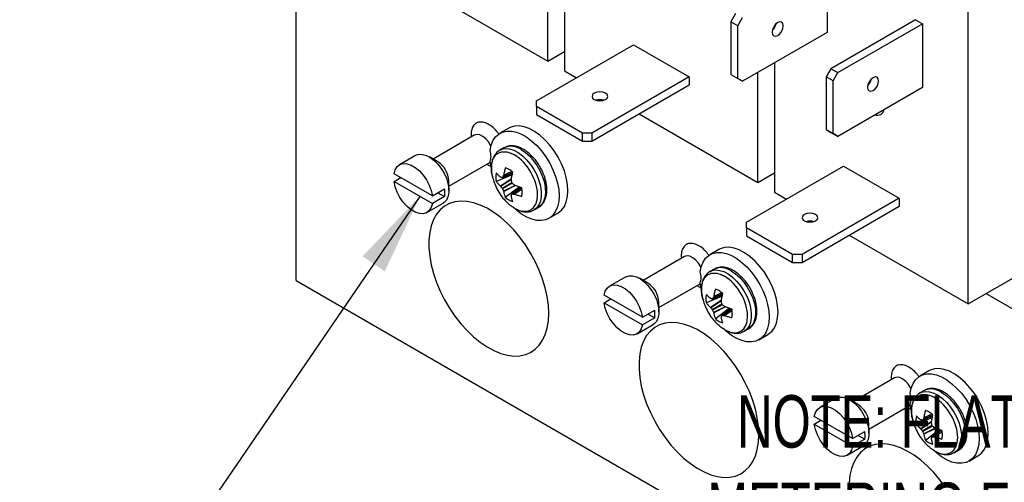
# Model space of a CAD drawing. Header units: inches. Extents: x 0.5 to 22.3, y 0.5 to 16.5.
# Tile 16 of 21: x 17 to 20.1, y 12.2 to 13.7. Entities that reach past the tile are written whole.
import ezdxf

# ---------------------------------------------------------------- set-up
doc = ezdxf.new("R2010")
doc.units = ezdxf.units.IN
doc.header["$LTSCALE"] = 2
doc.header["$MEASUREMENT"] = 0
doc.linetypes.add('SLD-Solid', pattern=[0])
doc.layers.add('TEXT', color=140, linetype='SLD-Solid', lineweight=25)
doc.styles.add('SLDTEXTSTYLE0', font='TXT', dxfattribs={"width": 0.7})
doc.dimstyles.new('SLDDIMSTYLE7', dxfattribs={"dimtxt": 0.18, "dimasz": 0.26, "dimexe": 0, "dimexo": 0.0625, "dimgap": 0, "dimtad": 0, "dimtih": 1, "dimtoh": 1, "dimdec": 0, "dimrnd": 1e-09, "dimzin": 0, "dimdsep": 46, "dimtxsty": 'Standard', "dimsah": 1, "dimcen": 0.09, "dimadec": 0, "dimazin": 0, "dimtfac": 0.26, "dimtdec": 0, "dimtofl": 0, "dimtmove": 0, "dimatfit": 3, "dimfxl": 0, "dimfrac": 2, "dimtolj": 1, "dimtzin": 0, "dimarcsym": 0})

msp = doc.modelspace()

# ---------------------------------------------------------------- linework, layer by layer
for p, q in [((17.8596, 12.8264), (17.8596, 14.0512)), ((18.7129, 13.9041), (18.7129, 13.4926)), ((18.6598, 13.5232), (18.6598, 13.8735)), ((19.548, 13.8172), (19.548, 13.6147)), ((18.2815, 13.7416), (18.6598, 13.5232)), ((19.9963, 12.7517), (19.9963, 13.7046)), ((19.2568, 13.6744), (19.2418, 13.6485)), ((19.2637, 13.6358), (19.2787, 13.6618)), ((19.2637, 13.6358), (19.2418, 13.6485)), ((19.2418, 13.6485), (19.2418, 13.4806)), ((19.2637, 13.468), (19.2637, 13.6358)), ((19.3811, 13.6366), (19.3811, 13.63)), ((19.8294, 13.6548), (19.5601, 13.4993)), ((19.5821, 13.4867), (19.8513, 13.6421)), ((19.8294, 13.6548), (19.8513, 13.6421)), ((19.8513, 13.6421), (19.8513, 13.4396)), ((19.548, 13.6147), (19.2787, 13.4593)), ((18.6232, 13.3968), (18.9321, 13.5751)), ((18.9321, 13.5751), (19.1089, 13.473)), ((18.6598, 13.5232), (18.7129, 13.5538)), ((19.3811, 13.5184), (19.3811, 13.1068)), ((19.5601, 13.4993), (19.5451, 13.4733)), ((19.5601, 13.4993), (19.5821, 13.4867)), ((18.7129, 13.4926), (18.751, 13.4706)), ((19.1089, 13.473), (18.8, 13.2947)), ((19.1089, 13.473), (19.1089, 13.4477)), ((19.2418, 13.4806), (19.2637, 13.468)), ((19.2418, 13.4806), (19.2568, 13.4719)), ((19.2568, 13.4719), (19.2787, 13.4593)), ((19.2787, 13.4593), (19.2637, 13.468)), ((19.3281, 13.1374), (19.3281, 13.4878)), ((19.5671, 13.4607), (19.5451, 13.4733)), ((19.5451, 13.4733), (19.5451, 13.3055)), ((19.5671, 13.4607), (19.5821, 13.4867)), ((18.8, 13.2694), (19.1089, 13.4477)), ((19.5671, 13.2928), (19.5671, 13.4607)), ((19.8513, 13.4396), (19.5821, 13.2842)), ((19.6821, 13.4579), (19.6854, 13.4565)), ((18.6232, 13.3795), (18.6232, 13.3968)), ((18.77, 13.2947), (18.6232, 13.3795)), ((18.6232, 13.3795), (18.6232, 13.3541)), ((18.6232, 13.3541), (18.77, 13.2694)), ((18.9497, 13.3558), (19.3281, 13.1374)), ((18.4257, 13.2878), (18.2947, 13.2121)), ((18.4154, 13.2894), (18.4162, 13.2823)), ((18.5354, 13.3102), (18.5071, 13.2939)), ((18.8, 13.2947), (18.77, 13.2947)), ((18.77, 13.2694), (18.77, 13.2947)), ((18.8, 13.2947), (18.8, 13.2694)), ((19.5451, 13.3055), (19.5671, 13.2928)), ((19.5451, 13.3055), (19.5601, 13.2968)), ((19.5601, 13.2968), (19.5821, 13.2842)), ((19.5821, 13.2842), (19.5671, 13.2928)), ((18.77, 13.2694), (18.8, 13.2694)), ((18.2391, 13.2233), (18.1878, 13.1937)), ((18.3093, 13.2037), (18.2828, 13.219)), ((18.5202, 13.2477), (18.5069, 13.2401)), ((18.3447, 13.1255), (18.4757, 13.2012)), ((18.4658, 13.1955), (18.4803, 13.1876)), ((18.479, 13.1852), (18.4758, 13.2048)), ((19.2914, 13.011), (19.6003, 13.1893)), ((19.6003, 13.1893), (19.7771, 13.0873)), ((18.2925, 13.095), (18.1706, 13.1654)), ((18.5464, 13.1619), (18.4957, 13.1404)), ((18.5151, 13.1536), (18.5473, 13.1675)), ((18.5474, 13.1679), (18.5158, 13.1543)), ((18.5459, 13.1723), (18.5188, 13.1597)), ((18.5452, 13.1729), (18.5192, 13.1607)), ((19.3281, 13.1374), (19.3811, 13.1681)), ((19.9963, 12.7517), (20.7345, 13.1779)), ((18.1706, 13.1409), (18.1918, 13.1531)), ((18.1706, 13.1409), (18.2925, 13.0705)), ((18.3447, 13.1118), (18.3447, 13.1424)), ((18.5087, 13.1267), (18.544, 13.1499)), ((18.5095, 13.1258), (18.5437, 13.1483)), ((18.5145, 13.1195), (18.5452, 13.1373)), ((18.5465, 13.135), (18.5158, 13.1172)), ((18.5553, 13.1282), (18.5188, 13.1098)), ((18.5569, 13.1276), (18.5192, 13.1087)), ((18.5245, 13.0905), (18.5684, 13.1237)), ((18.2925, 13.095), (18.3314, 13.1175)), ((18.3314, 13.093), (18.2925, 13.0705)), ((18.3102, 13.1052), (18.3314, 13.093)), ((18.5737, 13.1217), (18.5456, 13.1008)), ((18.5465, 13.101), (18.5742, 13.1215)), ((18.5527, 13.1009), (18.5772, 13.118)), ((18.5538, 13.1007), (18.5773, 13.1172)), ((19.3811, 13.1068), (19.4192, 13.0848)), ((18.2753, 13.0422), (18.3266, 13.0718)), ((19.7771, 13.0873), (19.4682, 12.909)), ((19.4682, 12.8837), (19.7771, 13.062)), ((19.7771, 13.0873), (19.7771, 13.062)), ((18.6164, 13.0504), (18.6297, 13.0581)), ((18.6631, 13.0237), (18.6914, 13.04)), ((19.2914, 12.9937), (19.2914, 13.011)), ((19.4382, 12.909), (19.2914, 12.9937)), ((19.2914, 12.9937), (19.2914, 12.9684)), ((19.2914, 12.9684), (19.4382, 12.8837)), ((19.6179, 12.9701), (19.9963, 12.7517)), ((19.2036, 12.9244), (19.1753, 12.9081)), ((19.4682, 12.909), (19.4382, 12.909)), ((19.4382, 12.8837), (19.4382, 12.909)), ((19.4682, 12.909), (19.4682, 12.8837)), ((19.094, 12.902), (18.9629, 12.8264)), ((19.0836, 12.9036), (19.0844, 12.8965)), ((19.4382, 12.8837), (19.4682, 12.8837)), ((19.1884, 12.862), (19.1751, 12.8543)), ((17.8596, 12.8264), (20.4229, 11.3466)), ((18.9073, 12.8376), (18.856, 12.808)), ((18.9775, 12.8179), (18.951, 12.8332)), ((19.0129, 12.7398), (19.144, 12.8154)), ((19.1472, 12.7995), (19.144, 12.819)), ((18.9607, 12.7093), (18.8388, 12.7796)), ((19.134, 12.8097), (19.1485, 12.8018)), ((19.1834, 12.7678), (19.2155, 12.7817)), ((19.2156, 12.7822), (19.184, 12.7685)), ((19.2141, 12.7865), (19.187, 12.7739)), ((19.2134, 12.7871), (19.1874, 12.775)), ((20.4229, 12.5714), (20.0534, 12.7847)), ((18.8388, 12.7551), (18.86, 12.7674)), ((18.8388, 12.7551), (18.9607, 12.6848)), ((19.0129, 12.7261), (19.0129, 12.7567)), ((19.2146, 12.7761), (19.1639, 12.7546)), ((19.177, 12.741), (19.2122, 12.7641)), ((19.1777, 12.7401), (19.2119, 12.7625)), ((19.1827, 12.7338), (19.2134, 12.7515)), ((19.2147, 12.7492), (19.184, 12.7315)), ((18.9607, 12.7093), (18.9996, 12.7317)), ((18.9784, 12.7195), (18.9996, 12.7072)), ((19.2236, 12.7424), (19.187, 12.724)), ((19.2251, 12.7419), (19.1874, 12.7229)), ((19.1927, 12.7048), (19.2367, 12.7379)), ((19.242, 12.7359), (19.2138, 12.715)), ((19.2148, 12.7153), (19.2424, 12.7358)), ((19.2209, 12.7151), (19.2454, 12.7323)), ((19.222, 12.7149), (19.2456, 12.7314)), ((18.9435, 12.6564), (18.9948, 12.686)), ((18.9996, 12.7072), (18.9607, 12.6848)), ((19.2846, 12.6647), (19.2979, 12.6723)), ((19.3313, 12.6379), (19.3596, 12.6542)), ((19.8718, 12.5387), (19.8435, 12.5224)), ((19.7622, 12.5163), (19.6311, 12.4406)), ((19.7518, 12.5179), (19.7526, 12.5108)), ((19.8566, 12.4762), (19.8434, 12.4686)), ((19.5755, 12.4518), (19.5242, 12.4222)), ((19.6458, 12.4322), (19.6192, 12.4475)), ((19.6811, 12.354), (19.8122, 12.4297)), ((19.8022, 12.4239), (19.8167, 12.4161)), ((19.8154, 12.4137), (19.8122, 12.4333)), ((19.6289, 12.3235), (19.507, 12.3939)), ((19.507, 12.3694), (19.5282, 12.3816)), ((19.8828, 12.3904), (19.8321, 12.3689)), ((19.8452, 12.3552), (19.8804, 12.3784)), ((19.846, 12.3543), (19.8801, 12.3768)), ((19.8516, 12.3821), (19.8837, 12.396)), ((19.8838, 12.3964), (19.8522, 12.3827)), ((19.8823, 12.4008), (19.8552, 12.3882)), ((19.8816, 12.4014), (19.8556, 12.3892)), ((19.507, 12.3694), (19.6289, 12.299)), ((19.6289, 12.3235), (19.6678, 12.346)), ((19.6811, 12.3403), (19.6811, 12.3709)), ((19.8509, 12.348), (19.8816, 12.3658)), ((19.883, 12.3635), (19.8522, 12.3457)), ((19.8918, 12.3567), (19.8552, 12.3383)), ((19.8933, 12.3561), (19.8556, 12.3372)), ((19.8609, 12.319), (19.9049, 12.3522)), ((19.9102, 12.3502), (19.882, 12.3293)), ((19.883, 12.3295), (19.9106, 12.35)), ((19.8892, 12.3294), (19.9136, 12.3465)), ((19.8903, 12.3292), (19.9138, 12.3456)), ((19.6678, 12.3215), (19.6289, 12.299)), ((19.6466, 12.3337), (19.6678, 12.3215)), ((19.6117, 12.2707), (19.663, 12.3003)), ((19.9529, 12.2789), (19.9661, 12.2865)), ((19.9995, 12.2522), (20.0278, 12.2685))]:
    msp.add_line(p, q)
at = {"flags": 128}
for points in [[(19.391, 13.6458), (19.3842, 13.6403), (19.3785, 13.6326), (19.3747, 13.6237), (19.3733, 13.6152), (19.3747, 13.6081), (19.3785, 13.6037), (19.3842, 13.6026), (19.391, 13.6049)], [(19.391, 13.6049), (19.3978, 13.6104), (19.4035, 13.6181), (19.4073, 13.627), (19.4087, 13.6356), (19.4073, 13.6426), (19.4035, 13.647), (19.3978, 13.6481), (19.391, 13.6458)], [(19.6943, 13.4707), (19.6876, 13.4652), (19.6818, 13.4575), (19.678, 13.4486), (19.6767, 13.44), (19.678, 13.433), (19.6818, 13.4286), (19.6876, 13.4275), (19.6943, 13.4298)], [(19.6943, 13.4298), (19.7011, 13.4353), (19.7068, 13.443), (19.7107, 13.4519), (19.712, 13.4604), (19.7107, 13.4675), (19.7068, 13.4719), (19.7011, 13.473), (19.6943, 13.4707)], [(18.8076, 13.4216), (18.8022, 13.4169), (18.8003, 13.4114), (18.8022, 13.4059), (18.8076, 13.4012), (18.8157, 13.398), (18.8253, 13.3969), (18.8349, 13.398), (18.843, 13.4012)], [(18.843, 13.4012), (18.8484, 13.4059), (18.8503, 13.4114), (18.8484, 13.4169), (18.843, 13.4216), (18.8349, 13.4247), (18.8253, 13.4258), (18.8157, 13.4247), (18.8076, 13.4216)], [(18.6914, 13.04), (18.6928, 13.0408), (18.7036, 13.0497), (18.7122, 13.0615), (18.7185, 13.0759), (18.7224, 13.0927), (18.7237, 13.1114), (18.7224, 13.1316), (18.7185, 13.1529), (18.7122, 13.1746), (18.7036, 13.1964), (18.6928, 13.2176), (18.6802, 13.2379), (18.666, 13.2567), (18.6505, 13.2736), (18.6342, 13.2881), (18.6174, 13.3), (18.6006, 13.309), (18.584, 13.3148), (18.5681, 13.3174), (18.5532, 13.3166), (18.5398, 13.3125), (18.5354, 13.3102)], [(18.4786, 13.2535), (18.4777, 13.2553), (18.4706, 13.2668), (18.4621, 13.2766), (18.4527, 13.2841), (18.4432, 13.2887), (18.4342, 13.2901), (18.4264, 13.2882), (18.4257, 13.2878)], [(18.4758, 13.239), (18.4792, 13.2557), (18.4851, 13.2702), (18.4932, 13.2822), (18.5033, 13.2915), (18.5153, 13.2977), (18.5289, 13.3008), (18.5438, 13.3007), (18.5596, 13.2974), (18.5759, 13.291), (18.5925, 13.2816), (18.6089, 13.2694), (18.6248, 13.2547), (18.6397, 13.2379), (18.6535, 13.2192), (18.6657, 13.1992), (18.676, 13.1783), (18.6844, 13.157), (18.6905, 13.1357), (18.6942, 13.1149), (18.6954, 13.0951), (18.6942, 13.0767), (18.6905, 13.0602), (18.6844, 13.0459), (18.676, 13.0342), (18.6657, 13.0253), (18.6535, 13.0193), (18.6397, 13.0166), (18.6248, 13.017), (18.6089, 13.0206), (18.5925, 13.0274), (18.5759, 13.0371), (18.5596, 13.0496), (18.5472, 13.061)], [(18.2391, 13.2233), (18.2402, 13.2239), (18.2501, 13.2271), (18.2613, 13.2269), (18.2734, 13.2236), (18.2859, 13.2171), (18.2983, 13.2078), (18.3101, 13.196), (18.3207, 13.1822), (18.3298, 13.167), (18.3369, 13.151), (18.3418, 13.1348), (18.3444, 13.1192), (18.3444, 13.1048), (18.3418, 13.0921), (18.3369, 13.0816), (18.3298, 13.0739), (18.3266, 13.0718)], [(18.5063, 13.2397), (18.5134, 13.243), (18.525, 13.2452), (18.5377, 13.2441), (18.5513, 13.2398), (18.5651, 13.2326), (18.5789, 13.2225), (18.5921, 13.2099), (18.6043, 13.1952), (18.6152, 13.179), (18.6243, 13.1616), (18.6314, 13.1438), (18.6363, 13.1259), (18.6388, 13.1087), (18.6388, 13.0927), (18.6363, 13.0784), (18.6314, 13.0662), (18.6243, 13.0565), (18.616, 13.0502)], [(18.5749, 13.2423), (18.5887, 13.2329), (18.6021, 13.2209), (18.6146, 13.2067), (18.6259, 13.1908), (18.6354, 13.1737), (18.6431, 13.1559), (18.6486, 13.138), (18.6516, 13.1206), (18.6523, 13.1042), (18.6504, 13.0894), (18.6461, 13.0766), (18.6395, 13.0663), (18.6309, 13.0588), (18.6297, 13.0581)], [(18.1706, 13.1654), (18.1743, 13.178), (18.1806, 13.1879), (18.1892, 13.1945), (18.1998, 13.1976), (18.2119, 13.197), (18.2249, 13.1928), (18.2382, 13.1851), (18.2512, 13.1744), (18.2632, 13.161), (18.2739, 13.1456), (18.2825, 13.129), (18.2888, 13.1119), (18.2925, 13.095)], [(18.5456, 13.1667), (18.5459, 13.1645), (18.5464, 13.1619)], [(18.2925, 13.0705), (18.2888, 13.0579), (18.2825, 13.048), (18.2739, 13.0414), (18.2632, 13.0383), (18.2512, 13.0389), (18.2382, 13.0431), (18.2249, 13.0507), (18.2119, 13.0615), (18.1998, 13.0749), (18.1892, 13.0902), (18.1806, 13.1069), (18.1743, 13.124), (18.1706, 13.1409)], [(18.5684, 13.1237), (18.5705, 13.122), (18.5723, 13.1206)], [(18.6628, 12.722), (18.6615, 12.7478), (18.6578, 12.7747), (18.6517, 12.8024), (18.6432, 12.8305), (18.6325, 12.8586), (18.6197, 12.8863), (18.605, 12.9134), (18.5885, 12.9394), (18.5705, 12.9639), (18.5512, 12.9868), (18.5309, 13.0077), (18.5099, 13.0262), (18.4883, 13.0423), (18.4665, 13.0555), (18.4448, 13.0659), (18.4234, 13.0733), (18.4027, 13.0774), (18.3829, 13.0784), (18.3642, 13.0762), (18.347, 13.0708), (18.3314, 13.0623), (18.3176, 13.0508), (18.3058, 13.0364), (18.2962, 13.0194), (18.2889, 12.9999), (18.2839, 12.9783), (18.2814, 12.9547), (18.2814, 12.9295), (18.2839, 12.9031), (18.2889, 12.8758), (18.2962, 12.8478), (18.3058, 12.8197), (18.3176, 12.7917), (18.3314, 12.7643), (18.347, 12.7377), (18.3642, 12.7124), (18.3829, 12.6887), (18.4027, 12.6668), (18.4234, 12.647), (18.4448, 12.6297), (18.4665, 12.615), (18.4883, 12.6032), (18.5099, 12.5943), (18.5309, 12.5885), (18.5512, 12.5859), (18.5705, 12.5865), (18.5885, 12.5904), (18.605, 12.5973), (18.6197, 12.6074), (18.6325, 12.6203), (18.6432, 12.6361), (18.6517, 12.6543), (18.6578, 12.6749), (18.6615, 12.6976), (18.6628, 12.722)], [(19.4758, 13.0358), (19.4704, 13.0312), (19.4685, 13.0256), (19.4704, 13.0201), (19.4758, 13.0154), (19.484, 13.0123), (19.4935, 13.0112), (19.5031, 13.0123), (19.5112, 13.0154)], [(19.5112, 13.0154), (19.5166, 13.0201), (19.5185, 13.0256), (19.5166, 13.0312), (19.5112, 13.0358), (19.5031, 13.039), (19.4935, 13.0401), (19.484, 13.039), (19.4758, 13.0358)], [(19.1468, 12.8678), (19.1459, 12.8696), (19.1388, 12.881), (19.1303, 12.8909), (19.1209, 12.8984), (19.1114, 12.903), (19.1024, 12.9044), (19.0947, 12.9024), (19.094, 12.902)], [(19.144, 12.8532), (19.1474, 12.8699), (19.1533, 12.8845), (19.1614, 12.8965), (19.1716, 12.9057), (19.1836, 12.912), (19.1972, 12.9151), (19.212, 12.915), (19.2278, 12.9117), (19.2442, 12.9052), (19.2607, 12.8958), (19.2771, 12.8836), (19.293, 12.869), (19.308, 12.8521), (19.3217, 12.8335), (19.3339, 12.8135), (19.3443, 12.7926), (19.3526, 12.7712), (19.3587, 12.7499), (19.3624, 12.7291), (19.3636, 12.7093), (19.3624, 12.691), (19.3587, 12.6745), (19.3526, 12.6602), (19.3443, 12.6484), (19.3339, 12.6395), (19.3217, 12.6336), (19.308, 12.6308), (19.293, 12.6313), (19.2771, 12.6349), (19.2607, 12.6416), (19.2442, 12.6514), (19.2278, 12.6638), (19.2154, 12.6753)], [(19.3596, 12.6542), (19.361, 12.6551), (19.3718, 12.6639), (19.3804, 12.6757), (19.3868, 12.6902), (19.3906, 12.7069), (19.3919, 12.7257), (19.3906, 12.7459), (19.3868, 12.7671), (19.3804, 12.7889), (19.3718, 12.8106), (19.361, 12.8319), (19.3484, 12.8522), (19.3342, 12.8709), (19.3188, 12.8878), (19.3025, 12.9024), (19.2857, 12.9143), (19.2688, 12.9233), (19.2522, 12.9291), (19.2363, 12.9316), (19.2214, 12.9308), (19.208, 12.9267), (19.2036, 12.9244)], [(18.9073, 12.8376), (18.9084, 12.8382), (18.9183, 12.8413), (18.9295, 12.8412), (18.9417, 12.8378), (18.9542, 12.8313), (18.9665, 12.822), (18.9783, 12.8102), (18.9889, 12.7964), (18.998, 12.7812), (19.0051, 12.7652), (19.0101, 12.7491), (19.0126, 12.7335), (19.0126, 12.719), (19.0101, 12.7063), (19.0051, 12.6959), (18.998, 12.6881), (18.9948, 12.686)], [(19.1745, 12.854), (19.1816, 12.8573), (19.1932, 12.8594), (19.206, 12.8583), (19.2195, 12.8541), (19.2334, 12.8468), (19.2471, 12.8367), (19.2603, 12.8241), (19.2725, 12.8095), (19.2834, 12.7932), (19.2925, 12.7759), (19.2996, 12.758), (19.3045, 12.7402), (19.307, 12.723), (19.307, 12.707), (19.3045, 12.6926), (19.2996, 12.6804), (19.2925, 12.6708), (19.2842, 12.6644)], [(19.2431, 12.8565), (19.257, 12.8471), (19.2703, 12.8351), (19.2828, 12.821), (19.2941, 12.8051), (19.3037, 12.7879), (19.3113, 12.7701), (19.3168, 12.7523), (19.3199, 12.7348), (19.3205, 12.7185), (19.3186, 12.7037), (19.3143, 12.6909), (19.3077, 12.6806), (19.2991, 12.673), (19.2979, 12.6723)], [(18.8388, 12.7796), (18.8425, 12.7923), (18.8488, 12.8021), (18.8574, 12.8087), (18.8681, 12.8119), (18.8801, 12.8113), (18.8931, 12.8071), (18.9064, 12.7994), (18.9194, 12.7886), (18.9315, 12.7753), (18.9421, 12.7599), (18.9507, 12.7433), (18.957, 12.7261), (18.9607, 12.7093)], [(19.2138, 12.781), (19.2141, 12.7787), (19.2146, 12.7761)], [(18.9607, 12.6848), (18.957, 12.6721), (18.9507, 12.6623), (18.9421, 12.6556), (18.9315, 12.6525), (18.9194, 12.6531), (18.9064, 12.6573), (18.8931, 12.665), (18.8801, 12.6758), (18.8681, 12.6891), (18.8574, 12.7045), (18.8488, 12.7211), (18.8425, 12.7383), (18.8388, 12.7551)], [(19.2367, 12.7379), (19.2387, 12.7362), (19.2405, 12.7348)], [(19.331, 12.3362), (19.3298, 12.3621), (19.326, 12.389), (19.3199, 12.4167), (19.3114, 12.4447), (19.3007, 12.4728), (19.2879, 12.5006), (19.2732, 12.5276), (19.2567, 12.5536), (19.2387, 12.5782), (19.2194, 12.6011), (19.1991, 12.6219), (19.1781, 12.6405), (19.1565, 12.6565), (19.1347, 12.6698), (19.113, 12.6802), (19.0917, 12.6875), (19.0709, 12.6917), (19.0511, 12.6927), (19.0325, 12.6905), (19.0152, 12.6851), (18.9996, 12.6765), (18.9858, 12.665), (18.974, 12.6507), (18.9644, 12.6336), (18.9571, 12.6142), (18.9521, 12.5925), (18.9497, 12.5689), (18.9497, 12.5438), (18.9521, 12.5174), (18.9571, 12.49), (18.9644, 12.4621), (18.974, 12.4339), (18.9858, 12.406), (18.9996, 12.3785), (19.0152, 12.352), (19.0325, 12.3267), (19.0511, 12.3029), (19.0709, 12.281), (19.0917, 12.2613), (19.113, 12.2439), (19.1347, 12.2293), (19.1565, 12.2174), (19.1781, 12.2085), (19.1991, 12.2028), (19.2194, 12.2002), (19.2387, 12.2008), (19.2567, 12.2046), (19.2732, 12.2116), (19.2879, 12.2216), (19.3007, 12.2346), (19.3114, 12.2503), (19.3199, 12.2686), (19.326, 12.2892), (19.3298, 12.3118), (19.331, 12.3362)], [(19.8122, 12.4675), (19.8157, 12.4842), (19.8215, 12.4987), (19.8296, 12.5107), (19.8398, 12.52), (19.8518, 12.5262), (19.8654, 12.5293), (19.8802, 12.5292), (19.896, 12.5259), (19.9124, 12.5195), (19.9289, 12.5101), (19.9453, 12.4979), (19.9612, 12.4832), (19.9762, 12.4664), (19.9899, 12.4477), (20.0021, 12.4277), (20.0125, 12.4068), (20.0208, 12.3855), (20.0269, 12.3642), (20.0306, 12.3434), (20.0318, 12.3236), (20.0306, 12.3052), (20.0269, 12.2887), (20.0208, 12.2744), (20.0125, 12.2627), (20.0021, 12.2538), (19.9899, 12.2478), (19.9762, 12.2451), (19.9612, 12.2455), (19.9453, 12.2491), (19.9289, 12.2559), (19.9124, 12.2656), (19.896, 12.2781), (19.8836, 12.2895)], [(20.0278, 12.2685), (20.0292, 12.2693), (20.04, 12.2782), (20.0486, 12.29), (20.055, 12.3044), (20.0588, 12.3212), (20.0601, 12.3399), (20.0588, 12.3601), (20.055, 12.3813), (20.0486, 12.4031), (20.04, 12.4249), (20.0292, 12.4461), (20.0166, 12.4664), (20.0024, 12.4852), (19.987, 12.5021), (19.9707, 12.5166), (19.9539, 12.5285), (19.937, 12.5375), (19.9204, 12.5433), (19.9045, 12.5459), (19.8897, 12.5451), (19.8762, 12.541), (19.8718, 12.5387)], [(19.815, 12.482), (19.8142, 12.4838), (19.8071, 12.4953), (19.7985, 12.5051), (19.7891, 12.5126), (19.7796, 12.5172), (19.7706, 12.5186), (19.7629, 12.5167), (19.7622, 12.5163)], [(19.8428, 12.4682), (19.8498, 12.4715), (19.8614, 12.4737), (19.8742, 12.4726), (19.8877, 12.4683), (19.9016, 12.4611), (19.9153, 12.451), (19.9285, 12.4384), (19.9408, 12.4237), (19.9516, 12.4075), (19.9607, 12.3901), (19.9679, 12.3723), (19.9727, 12.3544), (19.9752, 12.3372), (19.9752, 12.3212), (19.9727, 12.3069), (19.9679, 12.2947), (19.9607, 12.285), (19.9525, 12.2787)], [(19.9113, 12.4708), (19.9252, 12.4614), (19.9386, 12.4494), (19.9511, 12.4352), (19.9623, 12.4193), (19.9719, 12.4022), (19.9795, 12.3844), (19.985, 12.3665), (19.9881, 12.3491), (19.9887, 12.3327), (19.9868, 12.3179), (19.9825, 12.3051), (19.976, 12.2948), (19.9673, 12.2873), (19.9661, 12.2865)], [(19.5755, 12.4518), (19.5766, 12.4524), (19.5865, 12.4556), (19.5978, 12.4554), (19.6099, 12.4521), (19.6224, 12.4456), (19.6347, 12.4362), (19.6465, 12.4245), (19.6571, 12.4107), (19.6662, 12.3955), (19.6733, 12.3795), (19.6783, 12.3633), (19.6808, 12.3477), (19.6808, 12.3333), (19.6783, 12.3206), (19.6733, 12.3101), (19.6662, 12.3024), (19.663, 12.3003)], [(19.507, 12.3939), (19.5107, 12.4065), (19.517, 12.4164), (19.5257, 12.423), (19.5363, 12.4261), (19.5484, 12.4255), (19.5613, 12.4213), (19.5746, 12.4136), (19.5876, 12.4029), (19.5997, 12.3895), (19.6103, 12.3741), (19.6189, 12.3575), (19.6253, 12.3404), (19.6289, 12.3235)], [(19.882, 12.3952), (19.8823, 12.393), (19.8828, 12.3904)], [(19.6289, 12.299), (19.6253, 12.2864), (19.6189, 12.2765), (19.6103, 12.2699), (19.5997, 12.2668), (19.5876, 12.2674), (19.5746, 12.2716), (19.5613, 12.2792), (19.5484, 12.29), (19.5363, 12.3034), (19.5257, 12.3187), (19.517, 12.3354), (19.5107, 12.3525), (19.507, 12.3694)], [(19.9049, 12.3522), (19.9069, 12.3505), (19.9087, 12.3491)], [(19.9249, 12.1679), (19.9069, 12.1924), (19.8877, 12.2153), (19.8674, 12.2362), (19.8463, 12.2547), (19.8247, 12.2707), (19.8029, 12.284), (19.7812, 12.2944), (19.7599, 12.3017), (19.7392, 12.3059), (19.7193, 12.3069), (19.7007, 12.3047), (19.6834, 12.2993), (19.6678, 12.2908), (19.654, 12.2793), (19.6422, 12.2649), (19.6326, 12.2479), (19.6253, 12.2284), (19.6204, 12.2068), (19.6179, 12.1832)]]:
    msp.add_lwpolyline(points, dxfattribs=at)
for centre, radius, start, end in [((19.3462, 13.6512), 0.0408, 312.8712, 347.1342), ((19.6496, 13.4761), 0.0408, 312.8712, 347.1342), ((18.8253, 13.3597), 0.0408, 72.8868, 107.1132), ((19.7067, 13.3746), 0.0236, 252.665, 347.0478), ((18.5429, 13.1979), 0.0548, 54.1923, 114.4972), ((18.4168, 13.2191), 0.0622, 0.8164, 18.6101), ((18.4459, 13.2191), 0.0331, 334.3825, 1.5325), ((18.2694, 13.1398), 0.0753, 2.0056, 57.9891), ((18.5497, 13.1539), 0.0557, 165.9439, 194.0561), ((18.5133, 13.1406), 0.0448, 59.4052, 75.6444), ((18.5017, 13.1205), 0.0681, 47.3238, 59.6091), ((18.2391, 13.1044), 0.0932, 0.1611, 8.0395), ((18.2602, 13.1044), 0.0721, 350.854, 0.2083), ((18.5102, 13.1057), 0.0681, 0.3935, 12.6771), ((18.5335, 13.1057), 0.0449, 344.3611, 0.5973), ((18.5706, 13.1406), 0.0681, 227.3238, 239.6091), ((18.559, 13.1205), 0.0448, 239.4052, 255.6444), ((19.4935, 12.974), 0.0408, 72.8868, 107.1132), ((19.0851, 12.8334), 0.0622, 0.8164, 18.6101), ((19.2111, 12.8121), 0.0548, 54.1923, 114.4972), ((18.9376, 12.754), 0.0753, 2.0056, 57.9891), ((19.1141, 12.8334), 0.0331, 334.3825, 1.5325), ((19.2179, 12.7681), 0.0557, 165.9439, 194.0561), ((19.1816, 12.7548), 0.0448, 59.4052, 75.6444), ((19.1699, 12.7347), 0.0681, 47.3238, 59.6091), ((18.9073, 12.7187), 0.0932, 0.1611, 8.0395), ((18.9284, 12.7187), 0.0721, 350.854, 0.2083), ((19.1784, 12.72), 0.0681, 0.3935, 12.6771), ((19.2017, 12.72), 0.0449, 344.3611, 0.5973), ((19.2388, 12.7548), 0.0681, 227.3238, 239.6091), ((19.2272, 12.7347), 0.0448, 239.4052, 255.6444), ((19.7533, 12.4476), 0.0622, 0.8164, 18.6101), ((19.8793, 12.4264), 0.0548, 54.1923, 114.4972), ((19.7823, 12.4476), 0.0331, 334.3825, 1.5325), ((19.6058, 12.3683), 0.0753, 2.0056, 57.9891), ((19.8498, 12.3691), 0.0448, 59.4052, 75.6444), ((19.8382, 12.349), 0.0681, 47.3238, 59.6091), ((19.8861, 12.3824), 0.0557, 165.9439, 194.0561), ((19.5755, 12.3329), 0.0932, 0.1611, 8.0395), ((19.8467, 12.3342), 0.0681, 0.3935, 12.6771), ((19.5967, 12.3329), 0.0721, 350.854, 0.2083), ((19.907, 12.3691), 0.0681, 227.3238, 239.6091), ((19.8954, 12.3489), 0.0448, 239.4052, 255.6444), ((19.8699, 12.3342), 0.0449, 344.3611, 0.5973)]:
    msp.add_arc(centre, radius, start, end)
for points, knots in [([(18.5038, 13.2916), (18.5019, 13.2944), (18.4955, 13.3037), (18.482, 13.316), (18.4654, 13.3264), (18.4494, 13.3306), (18.4352, 13.3289), (18.4241, 13.3209), (18.4167, 13.3075), (18.4158, 13.2953), (18.4154, 13.2894)], [0, 0, 0, 0, 0.059226, 0.196096, 0.332966, 0.464064, 0.595162, 0.732032, 0.868902, 1, 1, 1, 1]), ([(18.4263, 13.2882), (18.4262, 13.2881), (18.4262, 13.2881), (18.4259, 13.2879), (18.4258, 13.2879)], [0, 0, 0, 0, 0.615337, 1, 1, 1, 1]), ([(18.6349, 13.1875), (18.6317, 13.1929), (18.6271, 13.2003), (18.6193, 13.2105), (18.6123, 13.2186), (18.6036, 13.2273), (18.594, 13.2353), (18.5838, 13.2423), (18.5731, 13.2479), (18.562, 13.252), (18.5508, 13.2542), (18.5396, 13.2542), (18.5293, 13.2523), (18.5234, 13.2492), (18.5208, 13.2478)], [0, 0, 0, 0, 0.112541, 0.158278, 0.233595, 0.310852, 0.392867, 0.477558, 0.564277, 0.652561, 0.742027, 0.832595, 0.924822, 1, 1, 1, 1]), ([(18.5062, 13.2395), (18.5059, 13.2394), (18.5019, 13.2375), (18.4957, 13.2315), (18.4885, 13.2218), (18.4835, 13.2104), (18.4806, 13.1976), (18.4797, 13.1841), (18.4807, 13.1703), (18.4825, 13.1588), (18.4845, 13.152), (18.4852, 13.1497)], [0, 0, 0, 0, 0.011793, 0.151656, 0.284264, 0.419513, 0.555194, 0.688632, 0.817576, 0.939275, 1, 1, 1, 1]), ([(18.4853, 13.1492), (18.4839, 13.1548), (18.4809, 13.1664), (18.4797, 13.1833), (18.4811, 13.1991), (18.4853, 13.2127), (18.4921, 13.2235), (18.5013, 13.2312), (18.5125, 13.2353), (18.5253, 13.2358), (18.5392, 13.2328), (18.5488, 13.2279), (18.5536, 13.2254)], [0, 0, 0, 0, 0.0904, 0.191466, 0.292533, 0.3936, 0.494666, 0.595733, 0.6968, 0.797867, 0.898933, 1, 1, 1, 1]), ([(18.5536, 13.0557), (18.5942, 13.0323), (18.6271, 13.0514), (18.6271, 13.145), (18.5942, 13.202), (18.5536, 13.2254)], [0, 0, 0, 0, 0.5, 0.5, 1, 1, 1, 1]), ([(18.6295, 13.0582), (18.6301, 13.0585), (18.6344, 13.0604), (18.6408, 13.0666), (18.6481, 13.0763), (18.6531, 13.0878), (18.656, 13.1005), (18.6569, 13.114), (18.656, 13.1278), (18.6535, 13.1414), (18.6502, 13.1536), (18.6462, 13.1646), (18.6414, 13.1757), (18.6373, 13.1832), (18.6349, 13.1875)], [0, 0, 0, 0, 0.016122, 0.11871, 0.215976, 0.315181, 0.414702, 0.512577, 0.607156, 0.696421, 0.782412, 0.845067, 0.911976, 1, 1, 1, 1]), ([(18.5087, 13.1547), (18.5075, 13.1557), (18.5051, 13.1578), (18.5017, 13.1609), (18.4986, 13.1641), (18.4966, 13.1663), (18.4957, 13.1674)], [0, 0, 0, 0, 0.250188, 0.5, 0.749812, 1, 1, 1, 1]), ([(18.5245, 13.184), (18.5239, 13.1821), (18.5228, 13.1782), (18.5214, 13.1723), (18.5202, 13.1665), (18.5195, 13.1627), (18.5192, 13.1607)], [0, 0, 0, 0, 0.250188, 0.5, 0.749812, 1, 1, 1, 1]), ([(18.5434, 13.1467), (18.5437, 13.1487), (18.5443, 13.1526), (18.5453, 13.1585), (18.5465, 13.1645), (18.5474, 13.1685), (18.5479, 13.1705)], [0, 0, 0, 0, 0.2501883, 0.5, 0.7498117, 1, 1, 1, 1]), ([(18.4855, 13.1493), (18.4871, 13.1439), (18.4908, 13.1309), (18.5004, 13.1116), (18.5125, 13.0926), (18.5225, 13.082), (18.527, 13.0772)], [0, 0, 0, 0, 0.200597, 0.481071, 0.764817, 1, 1, 1, 1]), ([(18.4957, 13.1404), (18.4966, 13.1392), (18.4986, 13.1368), (18.5017, 13.1333), (18.5051, 13.13), (18.5075, 13.1278), (18.5087, 13.1267)], [0, 0, 0, 0, 0.250188, 0.5, 0.749812, 1, 1, 1, 1]), ([(18.5767, 13.1207), (18.5747, 13.1213), (18.5707, 13.1225), (18.565, 13.1244), (18.5593, 13.1265), (18.5557, 13.128), (18.5538, 13.1287)], [0, 0, 0, 0, 0.250188, 0.5, 0.749812, 1, 1, 1, 1]), ([(18.5192, 13.1087), (18.5195, 13.1071), (18.5202, 13.1039), (18.5214, 13.0993), (18.5228, 13.0948), (18.5239, 13.0919), (18.5245, 13.0905)], [0, 0, 0, 0, 0.250188, 0.5, 0.749812, 1, 1, 1, 1]), ([(18.5479, 13.077), (18.5474, 13.0784), (18.5465, 13.0811), (18.5453, 13.0855), (18.5443, 13.09), (18.5437, 13.0931), (18.5434, 13.0947)], [0, 0, 0, 0, 0.2501883, 0.5, 0.7498117, 1, 1, 1, 1]), ([(18.5538, 13.1007), (18.5557, 13.1), (18.5593, 13.0987), (18.565, 13.0968), (18.5707, 13.0951), (18.5747, 13.0941), (18.5767, 13.0936)], [0, 0, 0, 0, 0.250188, 0.5, 0.749812, 1, 1, 1, 1]), ([(18.5536, 13.0557), (18.5488, 13.0588), (18.5396, 13.0646), (18.531, 13.0731), (18.5269, 13.0771)], [0, 0, 0, 0, 0.527424, 1, 1, 1, 1]), ([(18.557, 13.0539), (18.5592, 13.0527), (18.5649, 13.0495), (18.5746, 13.0462), (18.5858, 13.044), (18.597, 13.0439), (18.6073, 13.0458), (18.6132, 13.0489), (18.6158, 13.0503)], [0, 0, 0, 0, 0.107258, 0.288124, 0.471413, 0.656958, 0.845903, 1, 1, 1, 1]), ([(19.172, 12.9058), (19.1701, 12.9086), (19.1637, 12.918), (19.1502, 12.9303), (19.1336, 12.9406), (19.1176, 12.9449), (19.1035, 12.9431), (19.0923, 12.9351), (19.085, 12.9218), (19.0841, 12.9096), (19.0836, 12.9036)], [0, 0, 0, 0, 0.059226, 0.196096, 0.332966, 0.464064, 0.595162, 0.732032, 0.868902, 1, 1, 1, 1]), ([(19.0945, 12.9024), (19.0945, 12.9024), (19.0944, 12.9023), (19.0941, 12.9022), (19.094, 12.9021)], [0, 0, 0, 0, 0.615337, 1, 1, 1, 1]), ([(19.1745, 12.8538), (19.1741, 12.8536), (19.1701, 12.8518), (19.164, 12.8458), (19.1567, 12.8361), (19.1517, 12.8246), (19.1488, 12.8119), (19.1479, 12.7984), (19.1489, 12.7846), (19.1508, 12.7731), (19.1528, 12.7662), (19.1534, 12.7639)], [0, 0, 0, 0, 0.0117933, 0.1516558, 0.2842636, 0.4195131, 0.5551943, 0.6886321, 0.8175762, 0.9392749, 1, 1, 1, 1]), ([(19.1535, 12.7635), (19.1521, 12.769), (19.1491, 12.7807), (19.1479, 12.7975), (19.1493, 12.8134), (19.1535, 12.827), (19.1603, 12.8378), (19.1695, 12.8454), (19.1808, 12.8496), (19.1935, 12.85), (19.2074, 12.8471), (19.217, 12.8421), (19.2218, 12.8397)], [0, 0, 0, 0, 0.0904, 0.191466, 0.292533, 0.3936, 0.494666, 0.595733, 0.6968, 0.797867, 0.898933, 1, 1, 1, 1]), ([(19.3032, 12.8018), (19.2999, 12.8071), (19.2953, 12.8146), (19.2875, 12.8247), (19.2805, 12.8329), (19.2718, 12.8416), (19.2622, 12.8496), (19.252, 12.8565), (19.2413, 12.8622), (19.2302, 12.8662), (19.219, 12.8684), (19.2078, 12.8684), (19.1975, 12.8666), (19.1916, 12.8634), (19.189, 12.862)], [0, 0, 0, 0, 0.112541, 0.158278, 0.233595, 0.310852, 0.392867, 0.477558, 0.564277, 0.652561, 0.742027, 0.832595, 0.924822, 1, 1, 1, 1]), ([(19.2218, 12.67), (19.2624, 12.6466), (19.2953, 12.6656), (19.2953, 12.7593), (19.2624, 12.8163), (19.2218, 12.8397)], [0, 0, 0, 0, 0.5, 0.5, 1, 1, 1, 1]), ([(19.177, 12.769), (19.1757, 12.77), (19.1733, 12.772), (19.17, 12.7752), (19.1668, 12.7784), (19.1649, 12.7806), (19.1639, 12.7817)], [0, 0, 0, 0, 0.250188, 0.5, 0.749812, 1, 1, 1, 1]), ([(19.1927, 12.7983), (19.1921, 12.7963), (19.191, 12.7924), (19.1896, 12.7866), (19.1884, 12.7807), (19.1877, 12.7769), (19.1874, 12.775)], [0, 0, 0, 0, 0.250188, 0.5, 0.749812, 1, 1, 1, 1]), ([(19.2116, 12.761), (19.2119, 12.7629), (19.2125, 12.7668), (19.2135, 12.7728), (19.2147, 12.7787), (19.2156, 12.7828), (19.2161, 12.7848)], [0, 0, 0, 0, 0.250188, 0.5, 0.749812, 1, 1, 1, 1]), ([(19.2978, 12.6725), (19.2983, 12.6727), (19.3027, 12.6747), (19.3091, 12.6808), (19.3163, 12.6905), (19.3213, 12.702), (19.3242, 12.7147), (19.3251, 12.7283), (19.3242, 12.742), (19.3218, 12.7557), (19.3184, 12.7679), (19.3144, 12.7789), (19.3096, 12.7899), (19.3055, 12.7975), (19.3032, 12.8018)], [0, 0, 0, 0, 0.016122, 0.11871, 0.215976, 0.315181, 0.414702, 0.512577, 0.607156, 0.696421, 0.782412, 0.845067, 0.911976, 1, 1, 1, 1]), ([(19.1537, 12.7636), (19.1553, 12.7581), (19.159, 12.7452), (19.1686, 12.7259), (19.1808, 12.7069), (19.1907, 12.6963), (19.1953, 12.6915)], [0, 0, 0, 0, 0.200597, 0.481071, 0.764817, 1, 1, 1, 1]), ([(19.1639, 12.7546), (19.1649, 12.7534), (19.1668, 12.7511), (19.17, 12.7476), (19.1733, 12.7442), (19.1757, 12.742), (19.177, 12.741)], [0, 0, 0, 0, 0.250188, 0.5, 0.749812, 1, 1, 1, 1]), ([(19.1874, 12.7229), (19.1877, 12.7213), (19.1884, 12.7181), (19.1896, 12.7135), (19.191, 12.7091), (19.1921, 12.7062), (19.1927, 12.7048)], [0, 0, 0, 0, 0.250188, 0.5, 0.749812, 1, 1, 1, 1]), ([(19.2449, 12.7349), (19.2429, 12.7355), (19.239, 12.7367), (19.2332, 12.7387), (19.2275, 12.7408), (19.2239, 12.7422), (19.222, 12.7429)], [0, 0, 0, 0, 0.250188, 0.5, 0.749812, 1, 1, 1, 1]), ([(19.2218, 12.67), (19.217, 12.673), (19.2079, 12.6788), (19.1992, 12.6873), (19.1951, 12.6914)], [0, 0, 0, 0, 0.527424, 1, 1, 1, 1]), ([(19.2161, 12.6913), (19.2156, 12.6926), (19.2147, 12.6954), (19.2135, 12.6997), (19.2125, 12.7042), (19.2119, 12.7074), (19.2116, 12.7089)], [0, 0, 0, 0, 0.250188, 0.5, 0.749812, 1, 1, 1, 1]), ([(19.222, 12.7149), (19.2239, 12.7143), (19.2275, 12.7129), (19.2332, 12.7111), (19.239, 12.7094), (19.2429, 12.7084), (19.2449, 12.7079)], [0, 0, 0, 0, 0.2501883, 0.5, 0.7498117, 1, 1, 1, 1]), ([(19.2252, 12.6682), (19.2274, 12.667), (19.2332, 12.6638), (19.2428, 12.6605), (19.254, 12.6582), (19.2652, 12.6582), (19.2755, 12.6601), (19.2814, 12.6632), (19.284, 12.6646)], [0, 0, 0, 0, 0.107258, 0.288124, 0.471413, 0.656958, 0.845903, 1, 1, 1, 1]), ([(19.8402, 12.5201), (19.8383, 12.5229), (19.8319, 12.5322), (19.8185, 12.5445), (19.8018, 12.5549), (19.7858, 12.5591), (19.7717, 12.5574), (19.7605, 12.5494), (19.7532, 12.536), (19.7523, 12.5238), (19.7518, 12.5179)], [0, 0, 0, 0, 0.059226, 0.196096, 0.332966, 0.464064, 0.595162, 0.732032, 0.868902, 1, 1, 1, 1]), ([(19.7627, 12.5167), (19.7627, 12.5166), (19.7627, 12.5166), (19.7623, 12.5164), (19.7622, 12.5164)], [0, 0, 0, 0, 0.615337, 1, 1, 1, 1]), ([(19.8427, 12.468), (19.8424, 12.4679), (19.8383, 12.466), (19.8322, 12.46), (19.8249, 12.4503), (19.82, 12.4389), (19.8171, 12.4261), (19.8161, 12.4126), (19.8171, 12.3988), (19.819, 12.3873), (19.821, 12.3805), (19.8216, 12.3782)], [0, 0, 0, 0, 0.011793, 0.151656, 0.284264, 0.419513, 0.555194, 0.688632, 0.817576, 0.939275, 1, 1, 1, 1]), ([(19.9714, 12.416), (19.9681, 12.4214), (19.9635, 12.4288), (19.9557, 12.439), (19.9487, 12.4471), (19.94, 12.4558), (19.9305, 12.4638), (19.9202, 12.4708), (19.9095, 12.4764), (19.8984, 12.4804), (19.8872, 12.4826), (19.876, 12.4827), (19.8657, 12.4808), (19.8598, 12.4777), (19.8572, 12.4763)], [0, 0, 0, 0, 0.112541, 0.158278, 0.233595, 0.310852, 0.392867, 0.477558, 0.564277, 0.652561, 0.742027, 0.832595, 0.924822, 1, 1, 1, 1]), ([(19.8217, 12.3777), (19.8203, 12.3833), (19.8173, 12.3949), (19.8161, 12.4118), (19.8175, 12.4276), (19.8217, 12.4412), (19.8286, 12.452), (19.8378, 12.4597), (19.849, 12.4638), (19.8618, 12.4643), (19.8756, 12.4613), (19.8852, 12.4564), (19.89, 12.4539)], [0, 0, 0, 0, 0.0904, 0.191466, 0.292533, 0.3936, 0.494666, 0.595733, 0.6968, 0.797867, 0.898933, 1, 1, 1, 1]), ([(19.89, 12.2842), (19.9306, 12.2608), (19.9635, 12.2798), (19.9635, 12.3735), (19.9306, 12.4305), (19.89, 12.4539)], [0, 0, 0, 0, 0.5, 0.5, 1, 1, 1, 1]), ([(19.8609, 12.4125), (19.8603, 12.4106), (19.8592, 12.4066), (19.8578, 12.4008), (19.8566, 12.395), (19.8559, 12.3911), (19.8556, 12.3892)], [0, 0, 0, 0, 0.250188, 0.5, 0.749812, 1, 1, 1, 1]), ([(19.966, 12.2867), (19.9666, 12.287), (19.9709, 12.2889), (19.9773, 12.2951), (19.9845, 12.3048), (19.9895, 12.3163), (19.9924, 12.329), (19.9933, 12.3425), (19.9924, 12.3563), (19.99, 12.3699), (19.9866, 12.3821), (19.9826, 12.3931), (19.9779, 12.4042), (19.9737, 12.4117), (19.9714, 12.416)], [0, 0, 0, 0, 0.016122, 0.11871, 0.215976, 0.315181, 0.414702, 0.512577, 0.607156, 0.696421, 0.782412, 0.845067, 0.911976, 1, 1, 1, 1]), ([(19.8219, 12.3778), (19.8235, 12.3724), (19.8272, 12.3594), (19.8368, 12.3401), (19.849, 12.3211), (19.859, 12.3105), (19.8635, 12.3057)], [0, 0, 0, 0, 0.200597, 0.481071, 0.764817, 1, 1, 1, 1]), ([(19.8452, 12.3832), (19.844, 12.3842), (19.8415, 12.3863), (19.8382, 12.3894), (19.835, 12.3926), (19.8331, 12.3948), (19.8321, 12.3959)], [0, 0, 0, 0, 0.250188, 0.5, 0.749812, 1, 1, 1, 1]), ([(19.8799, 12.3752), (19.8801, 12.3772), (19.8807, 12.3811), (19.8817, 12.387), (19.8829, 12.393), (19.8838, 12.397), (19.8843, 12.399)], [0, 0, 0, 0, 0.2501883, 0.5, 0.7498117, 1, 1, 1, 1]), ([(19.8321, 12.3689), (19.8331, 12.3677), (19.835, 12.3653), (19.8382, 12.3618), (19.8415, 12.3585), (19.844, 12.3563), (19.8452, 12.3552)], [0, 0, 0, 0, 0.250188, 0.5, 0.749812, 1, 1, 1, 1]), ([(19.9131, 12.3492), (19.9111, 12.3498), (19.9072, 12.351), (19.9014, 12.3529), (19.8957, 12.355), (19.8921, 12.3565), (19.8903, 12.3572)], [0, 0, 0, 0, 0.250188, 0.5, 0.749812, 1, 1, 1, 1]), ([(19.8556, 12.3372), (19.8559, 12.3356), (19.8566, 12.3324), (19.8578, 12.3278), (19.8592, 12.3233), (19.8603, 12.3204), (19.8609, 12.319)], [0, 0, 0, 0, 0.250188, 0.5, 0.749812, 1, 1, 1, 1]), ([(19.8843, 12.3055), (19.8838, 12.3069), (19.8829, 12.3096), (19.8817, 12.314), (19.8807, 12.3185), (19.8801, 12.3216), (19.8799, 12.3232)], [0, 0, 0, 0, 0.250188, 0.5, 0.749812, 1, 1, 1, 1]), ([(19.8903, 12.3292), (19.8921, 12.3285), (19.8957, 12.3272), (19.9014, 12.3253), (19.9072, 12.3236), (19.9111, 12.3226), (19.9131, 12.3221)], [0, 0, 0, 0, 0.2501883, 0.5, 0.7498117, 1, 1, 1, 1]), ([(19.89, 12.2842), (19.8852, 12.2873), (19.8761, 12.2931), (19.8674, 12.3016), (19.8634, 12.3056)], [0, 0, 0, 0, 0.527424, 1, 1, 1, 1]), ([(19.8934, 12.2824), (19.8956, 12.2812), (19.9014, 12.278), (19.911, 12.2747), (19.9222, 12.2725), (19.9334, 12.2724), (19.9437, 12.2743), (19.9496, 12.2774), (19.9523, 12.2788)], [0, 0, 0, 0, 0.107258, 0.288124, 0.471413, 0.656958, 0.845903, 1, 1, 1, 1])]:
    msp.add_open_spline(points, degree=3, knots=knots)
for points in [[(18.5095, 13.1543), (18.5093, 13.1544), (18.509, 13.1545), (18.5087, 13.1547)], [(18.5145, 13.1535), (18.5136, 13.1536), (18.5119, 13.1539), (18.5103, 13.1542), (18.5095, 13.1543)], [(18.5188, 13.1597), (18.5183, 13.1588), (18.5172, 13.1569), (18.5163, 13.1552), (18.5158, 13.1543)], [(18.5192, 13.1607), (18.5191, 13.1603), (18.519, 13.16), (18.5188, 13.1597)], [(18.5087, 13.1267), (18.509, 13.1265), (18.5093, 13.1262), (18.5095, 13.1258)], [(18.5095, 13.1258), (18.5103, 13.1248), (18.5119, 13.1227), (18.5136, 13.1206), (18.5145, 13.1195)], [(18.5145, 13.1535), (18.5151, 13.1534), (18.5155, 13.1537), (18.5158, 13.1543)], [(18.5435, 13.1454), (18.5434, 13.1459), (18.5434, 13.1463), (18.5434, 13.1467)], [(18.5452, 13.1373), (18.5449, 13.1386), (18.5443, 13.1413), (18.5437, 13.1441), (18.5435, 13.1454)], [(18.5452, 13.1373), (18.5454, 13.1364), (18.5459, 13.1356), (18.5465, 13.135)], [(18.5527, 13.1294), (18.5517, 13.1303), (18.5496, 13.1321), (18.5476, 13.134), (18.5465, 13.135)], [(18.5538, 13.1287), (18.5534, 13.1289), (18.5531, 13.1291), (18.5527, 13.1294)], [(18.5158, 13.1172), (18.5155, 13.118), (18.5151, 13.1189), (18.5145, 13.1195)], [(18.5158, 13.1172), (18.5163, 13.116), (18.5172, 13.1135), (18.5183, 13.111), (18.5188, 13.1098)], [(18.5188, 13.1098), (18.519, 13.1094), (18.5191, 13.109), (18.5192, 13.1087)], [(18.5434, 13.0947), (18.5434, 13.095), (18.5434, 13.0953), (18.5435, 13.0956)], [(18.5435, 13.0956), (18.5437, 13.0963), (18.5443, 13.0979), (18.5449, 13.0995), (18.5452, 13.1003)], [(18.5465, 13.101), (18.5459, 13.1011), (18.5454, 13.1008), (18.5452, 13.1003)], [(18.5465, 13.101), (18.5476, 13.101), (18.5496, 13.1009), (18.5517, 13.1009), (18.5527, 13.1009)], [(18.5527, 13.1009), (18.5531, 13.1009), (18.5534, 13.1008), (18.5538, 13.1007)], [(19.1777, 12.7686), (19.1775, 12.7686), (19.1772, 12.7688), (19.177, 12.769)], [(19.1827, 12.7677), (19.1818, 12.7679), (19.1802, 12.7681), (19.1786, 12.7684), (19.1777, 12.7686)], [(19.1827, 12.7677), (19.1833, 12.7677), (19.1838, 12.7679), (19.184, 12.7685)], [(19.187, 12.7739), (19.1865, 12.773), (19.1855, 12.7712), (19.1845, 12.7694), (19.184, 12.7685)], [(19.1874, 12.775), (19.1873, 12.7746), (19.1872, 12.7742), (19.187, 12.7739)], [(19.2117, 12.7597), (19.2116, 12.7601), (19.2116, 12.7606), (19.2116, 12.761)], [(19.2134, 12.7515), (19.2131, 12.7529), (19.2125, 12.7556), (19.212, 12.7583), (19.2117, 12.7597)], [(19.2134, 12.7515), (19.2137, 12.7507), (19.2141, 12.7498), (19.2148, 12.7492)], [(19.2209, 12.7436), (19.2199, 12.7446), (19.2178, 12.7464), (19.2158, 12.7483), (19.2148, 12.7492)], [(19.177, 12.741), (19.1772, 12.7407), (19.1775, 12.7404), (19.1777, 12.7401)], [(19.1777, 12.7401), (19.1786, 12.739), (19.1802, 12.7369), (19.1818, 12.7348), (19.1827, 12.7338)], [(19.184, 12.7315), (19.1838, 12.7323), (19.1833, 12.7331), (19.1827, 12.7338)], [(19.184, 12.7315), (19.1845, 12.7302), (19.1855, 12.7277), (19.1865, 12.7253), (19.187, 12.724)], [(19.187, 12.724), (19.1872, 12.7236), (19.1873, 12.7233), (19.1874, 12.7229)], [(19.222, 12.7429), (19.2217, 12.7431), (19.2213, 12.7433), (19.2209, 12.7436)], [(19.2116, 12.7089), (19.2116, 12.7093), (19.2116, 12.7096), (19.2117, 12.7098)], [(19.2117, 12.7098), (19.212, 12.7106), (19.2125, 12.7121), (19.2131, 12.7137), (19.2134, 12.7145)], [(19.2148, 12.7153), (19.2141, 12.7153), (19.2137, 12.715), (19.2134, 12.7145)], [(19.2148, 12.7153), (19.2158, 12.7152), (19.2178, 12.7152), (19.2199, 12.7152), (19.2209, 12.7151)], [(19.2209, 12.7151), (19.2213, 12.7152), (19.2217, 12.7151), (19.222, 12.7149)], [(19.846, 12.3828), (19.8457, 12.3829), (19.8454, 12.383), (19.8452, 12.3832)], [(19.8509, 12.382), (19.8501, 12.3821), (19.8484, 12.3824), (19.8468, 12.3827), (19.846, 12.3828)], [(19.8509, 12.382), (19.8515, 12.3819), (19.852, 12.3822), (19.8522, 12.3827)], [(19.8552, 12.3882), (19.8547, 12.3873), (19.8537, 12.3854), (19.8527, 12.3836), (19.8522, 12.3827)], [(19.8556, 12.3892), (19.8555, 12.3888), (19.8554, 12.3885), (19.8552, 12.3882)], [(19.8799, 12.3739), (19.8798, 12.3744), (19.8798, 12.3748), (19.8799, 12.3752)], [(19.8816, 12.3658), (19.8813, 12.3671), (19.8807, 12.3698), (19.8802, 12.3726), (19.8799, 12.3739)], [(19.8452, 12.3552), (19.8454, 12.355), (19.8457, 12.3547), (19.846, 12.3543)], [(19.846, 12.3543), (19.8468, 12.3533), (19.8484, 12.3512), (19.8501, 12.3491), (19.8509, 12.348)], [(19.8522, 12.3457), (19.852, 12.3465), (19.8515, 12.3474), (19.8509, 12.348)], [(19.8522, 12.3457), (19.8527, 12.3445), (19.8537, 12.342), (19.8547, 12.3395), (19.8552, 12.3383)], [(19.8816, 12.3658), (19.8819, 12.3649), (19.8824, 12.3641), (19.883, 12.3635)], [(19.8892, 12.3579), (19.8881, 12.3588), (19.886, 12.3606), (19.884, 12.3625), (19.883, 12.3635)], [(19.8903, 12.3572), (19.8899, 12.3574), (19.8895, 12.3576), (19.8892, 12.3579)], [(19.8552, 12.3383), (19.8554, 12.3379), (19.8555, 12.3375), (19.8556, 12.3372)], [(19.8799, 12.3232), (19.8798, 12.3235), (19.8798, 12.3238), (19.8799, 12.324)], [(19.8799, 12.324), (19.8802, 12.3248), (19.8807, 12.3264), (19.8813, 12.328), (19.8816, 12.3288)], [(19.883, 12.3295), (19.8824, 12.3296), (19.8819, 12.3293), (19.8816, 12.3288)], [(19.883, 12.3295), (19.884, 12.3295), (19.886, 12.3294), (19.8881, 12.3294), (19.8892, 12.3294)], [(19.8892, 12.3294), (19.8895, 12.3294), (19.8899, 12.3293), (19.8903, 12.3292)]]:
    msp.add_open_spline(points, degree=3)

# ---------------------------------------------------------------- texts
at = {"layer": 'TEXT', "insert": (20.4797, 12.4614), "char_height": 0.1666667, "attachment_point": 2, "style": 'SLDTEXTSTYLE0'}
msp.add_mtext('NOTE: FLATHEAD SCREWS FOR ^JMETERING FLOW. PHILIPS SCREW ^JAND WASHER FOR LIMITING ^JTRAVEL ON METERING SCREW', dxfattribs=at)

# ---------------------------------------------------------------- leaders
at = {"layer": 'TEXT'}
msp.add_leader([(18.2526, 13.0935), (17.4797, 11.9639), (16.9797, 11.9639)], dimstyle='SLDDIMSTYLE7', dxfattribs=at)

doc.saveas('drawing.dxf')
